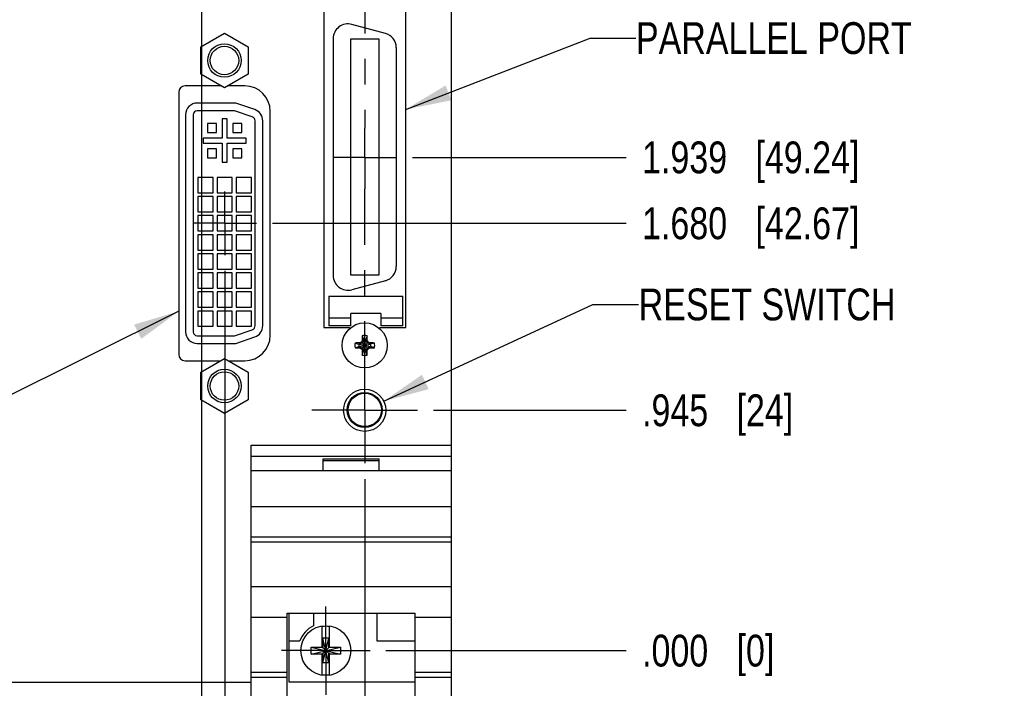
# Model space of a CAD drawing. Header units: inches. Extents: x 0.2 to 16.8, y -0.7 to 10.8.
# Tile 11 of 13: x 8.9 to 12.8, y 3.2 to 5.8. Entities that reach past the tile are written whole.
import ezdxf

# ---------------------------------------------------------------- set-up
doc = ezdxf.new("R2010")
doc.units = ezdxf.units.IN
doc.header["$LTSCALE"] = 0.935
doc.header["$MEASUREMENT"] = 0
doc.linetypes.add('CENTER', pattern=[0.6, 0.375, -0.075, 0.075, -0.075])
doc.layers.get('0').update_dxf_attribs({"linetype": 'CONTINUOUS'})
for name, color, linetype in [('02___PRT_ALL_AXES', 7, 'CONTINUOUS'), ('DEFAULT_1', 7, 'CENTER'), ('DETAIL', 7, 'CONTINUOUS'), ('DIMENSIONS', 7, 'CONTINUOUS')]:
    doc.layers.add(name, color=color, linetype=linetype)
doc.styles.get("Standard").update_dxf_attribs({"font": 'txt', "width": 0.8})
doc.dimstyles.new('DIMSTYLE_1', dxfattribs={"dimtxt": 0.125, "dimasz": 0.18, "dimexe": 0.125, "dimexo": 0.0625, "dimgap": 0.09, "dimtad": 0, "dimtih": 1, "dimtoh": 1, "dimdec": 3, "dimzin": 4, "dimdsep": 46, "dimtxsty": 'STANDARD', "dimblk": '_FILLED', "dimblk1": '_FILLED', "dimblk2": '_FILLED', "dimcen": 0.09, "dimadec": 0, "dimazin": 0, "dimtp": 0.01, "dimtm": 0.01, "dimtfac": 1, "dimtdec": 3, "dimtofl": 0, "dimtmove": 0, "dimatfit": 3, "dimldrblk": '_FILLED', "dimfxl": 1, "dimtolj": 1, "dimtzin": 4, "dimarcsym": 0})
doc.dimstyles.get("Standard").update_dxf_attribs({"dimtxt": 0.125, "dimasz": 0.18, "dimexe": 0.125, "dimexo": 0.0625, "dimgap": 0.09, "dimtad": 0, "dimtih": 1, "dimtoh": 1, "dimdec": 3, "dimzin": 4, "dimdsep": 46, "dimtxsty": 'STANDARD', "dimblk": '_FILLED', "dimblk1": '_FILLED', "dimblk2": '_FILLED', "dimcen": 0.09, "dimadec": 0, "dimazin": 0, "dimtol": 1, "dimtp": 0.01, "dimtm": 0.01, "dimtfac": 1, "dimtdec": 3, "dimtofl": 0, "dimtmove": 0, "dimatfit": 3, "dimldrblk": '_FILLED', "dimfxl": 1, "dimtolj": 1, "dimtzin": 4, "dimarcsym": 0})

# ---------------------------------------------------------------- blocks, each defined once
blk = doc.blocks.new('*D0')
at = {"layer": 'DIMENSIONS', "color": 2, "linetype": 'CONTINUOUS'}
blk.add_line((8.1605, 4.5147), (8.1605, 2.4291), dxfattribs=at)
at = {"layer": 'DIMENSIONS', "color": 2, "linetype": 'CONTINUOUS', "insert": (8.098, 2.3666), "char_height": 0.125, "width": 1.325, "attachment_point": 3, "rotation": 90, "line_spacing_factor": 0.9}
blk.add_mtext('1.971{\\Ftxt.shx;\\W1.000000;\\H0.125000; }[50.06]', dxfattribs=at)
blk = doc.blocks.new('_FILLED')
at = {"color": 0, "linetype": 'BYBLOCK'}
blk.add_solid([(0, 0), (-1, 0.174), (-1, -0.174)], dxfattribs=at)
blk = doc.blocks.new('*D1')
at = {"layer": 'DIMENSIONS', "color": 2, "linetype": 'CONTINUOUS'}
blk.add_line((10.472, 5.2503), (11.3129, 5.2503), dxfattribs=at)
at = {"layer": 'DIMENSIONS', "color": 2, "linetype": 'CONTINUOUS', "insert": (11.3754, 5.3128), "char_height": 0.125, "width": 1.325, "attachment_point": 1, "line_spacing_factor": 0.9}
blk.add_mtext('1.939{\\Ftxt.shx;\\W1.000000;\\H0.125000; }[49.24]', dxfattribs=at)
blk = doc.blocks.new('*D3')
at = {"layer": 'DIMENSIONS', "color": 2, "linetype": 'CONTINUOUS'}
blk.add_line((10.3679, 3.3116), (11.3129, 3.3116), dxfattribs=at)
at = {"layer": 'DIMENSIONS', "color": 2, "linetype": 'CONTINUOUS', "insert": (11.3754, 3.3741), "char_height": 0.125, "width": 0.825, "attachment_point": 1, "line_spacing_factor": 0.9}
blk.add_mtext('.000{\\Ftxt.shx;\\W1.000000;\\H0.125000; }[0]', dxfattribs=at)
blk = doc.blocks.new('*D4')
at = {"layer": 'DIMENSIONS', "color": 2, "linetype": 'CONTINUOUS'}
blk.add_line((10.5549, 4.2563), (11.3129, 4.2563), dxfattribs=at)
at = {"layer": 'DIMENSIONS', "color": 2, "linetype": 'CONTINUOUS', "insert": (11.3754, 4.3188), "char_height": 0.125, "width": 0.925, "attachment_point": 1, "line_spacing_factor": 0.9}
blk.add_mtext('.945{\\Ftxt.shx;\\W1.000000;\\H0.125000; }[24]', dxfattribs=at)
blk = doc.blocks.new('*D5')
at = {"layer": 'DIMENSIONS', "color": 2, "linetype": 'CONTINUOUS'}
blk.add_line((9.921, 4.9913), (11.3129, 4.9913), dxfattribs=at)
at = {"layer": 'DIMENSIONS', "color": 2, "linetype": 'CONTINUOUS', "insert": (11.3754, 5.0538), "char_height": 0.125, "width": 1.325, "attachment_point": 1, "line_spacing_factor": 0.9}
blk.add_mtext('1.680{\\Ftxt.shx;\\W1.000000;\\H0.125000; }[42.67]', dxfattribs=at)
blk = doc.blocks.new('*D6')
at = {"layer": 'DIMENSIONS', "color": 2, "linetype": 'CONTINUOUS'}
blk.add_line((9.83, 6.209), (11.3129, 6.209), dxfattribs=at)
at = {"layer": 'DIMENSIONS', "color": 2, "linetype": 'CONTINUOUS', "insert": (11.3754, 6.2715), "char_height": 0.125, "width": 1.225, "attachment_point": 1, "line_spacing_factor": 0.9}
blk.add_mtext('2.897{\\Ftxt.shx;\\W1.000000;\\H0.125000; }[73.6]', dxfattribs=at)
blk = doc.blocks.new('*D7')
at = {"layer": 'DIMENSIONS', "color": 2, "linetype": 'CONTINUOUS'}
blk.add_line((10.472, 6.7385), (11.3129, 6.7385), dxfattribs=at)
at = {"layer": 'DIMENSIONS', "color": 2, "linetype": 'CONTINUOUS', "insert": (11.3754, 6.801), "char_height": 0.125, "width": 1.325, "attachment_point": 1, "line_spacing_factor": 0.9}
blk.add_mtext('3.427{\\Ftxt.shx;\\W1.000000;\\H0.125000; }[87.04]', dxfattribs=at)
blk = doc.blocks.new('*D8')
at = {"layer": 'DIMENSIONS', "color": 2, "linetype": 'CONTINUOUS'}
blk.add_line((9.9521, 6.9343), (11.3129, 6.9343), dxfattribs=at)
at = {"layer": 'DIMENSIONS', "color": 2, "linetype": 'CONTINUOUS', "insert": (11.3754, 6.9968), "char_height": 0.125, "width": 1.325, "attachment_point": 1, "line_spacing_factor": 0.9}
blk.add_mtext('3.623{\\Ftxt.shx;\\W1.000000;\\H0.125000; }[92.02]', dxfattribs=at)
blk = doc.blocks.new('*D9')
at = {"layer": 'DIMENSIONS', "color": 2, "linetype": 'CONTINUOUS'}
blk.add_line((10.5994, 7.5803), (11.3129, 7.5803), dxfattribs=at)
at = {"layer": 'DIMENSIONS', "color": 2, "linetype": 'CONTINUOUS', "insert": (11.3754, 7.6428), "char_height": 0.125, "width": 1.425, "attachment_point": 1, "line_spacing_factor": 0.9}
blk.add_mtext('4.269{\\Ftxt.shx;\\W1.000000;\\H0.125000; }[108.43]', dxfattribs=at)
blk = doc.blocks.new('*D12')
at = {"layer": 'DIMENSIONS', "color": 2, "linetype": 'CONTINUOUS'}
blk.add_line((9.4089, 7.3948), (6.7499, 7.3948), dxfattribs=at)
at = {"layer": 'DIMENSIONS', "color": 2, "linetype": 'CONTINUOUS', "insert": (6.6874, 7.4573), "char_height": 0.125, "width": 1.425, "attachment_point": 3, "line_spacing_factor": 0.9}
blk.add_mtext('4.083{\\Ftxt.shx;\\W1.000000;\\H0.125000; }[103.71]', dxfattribs=at)
blk = doc.blocks.new('*D13')
at = {"layer": 'DIMENSIONS', "color": 2, "linetype": 'CONTINUOUS'}
blk.add_line((9.7335, 4.8038), (9.7335, 2.4291), dxfattribs=at)
at = {"layer": 'DIMENSIONS', "color": 2, "linetype": 'CONTINUOUS', "insert": (9.671, 2.3666), "char_height": 0.125, "width": 1.225, "attachment_point": 3, "rotation": 90, "line_spacing_factor": 0.9}
blk.add_mtext('.398{\\Ftxt.shx;\\W1.000000;\\H0.125000; }[10.11]', dxfattribs=at)
blk = doc.blocks.new('*D14')
at = {"layer": 'DIMENSIONS', "color": 2, "linetype": 'CONTINUOUS'}
for p, q in [((9.6424, 6.0214), (9.6424, 2.7159)), ((9.6424, 2.7159), (9.4979, 2.6229)), ((9.4979, 2.6229), (9.4979, 2.4291))]:
    blk.add_line(p, q, dxfattribs=at)
at = {"layer": 'DIMENSIONS', "color": 2, "linetype": 'CONTINUOUS', "insert": (9.4354, 2.3666), "char_height": 0.125, "width": 1.225, "attachment_point": 3, "rotation": 90, "line_spacing_factor": 0.9}
blk.add_mtext('.489{\\Ftxt.shx;\\W1.000000;\\H0.125000; }[12.42]', dxfattribs=at)
blk = doc.blocks.new('*D15')
at = {"layer": 'DIMENSIONS', "color": 2, "linetype": 'CONTINUOUS'}
blk.add_line((10.2844, 3.9858), (10.2844, 2.4291), dxfattribs=at)
at = {"layer": 'DIMENSIONS', "color": 2, "linetype": 'CONTINUOUS', "insert": (10.2219, 2.3666), "char_height": 0.125, "width": 1.125, "attachment_point": 3, "rotation": 90, "line_spacing_factor": 0.9}
blk.add_mtext('.153{\\Ftxt.shx;\\W1.000000;\\H0.125000; }[3.89]', dxfattribs=at)

msp = doc.modelspace()

# ---------------------------------------------------------------- linework, layer by layer
at = {"color": 7, "linetype": 'CONTINUOUS'}
for p, q in [((10.6254, 3.1166), (10.6254, 8.2545)), ((10.1229, 5.9188), (10.1229, 4.5818)), ((10.4459, 4.5818), (10.4459, 5.9188)), ((10.3655, 5.7377), (10.2332, 5.7731)), ((9.6391, 5.6851), (9.7326, 5.7391)), ((9.7326, 5.7391), (9.8261, 5.6851)), ((10.1604, 5.7172), (10.1604, 4.7861)), ((10.2293, 5.716), (10.3395, 5.716)), ((10.2293, 4.7873), (10.2293, 5.716)), ((10.3395, 5.716), (10.3395, 4.7873)), ((9.6391, 5.5771), (9.6391, 5.6851)), ((9.8261, 5.6851), (9.8261, 5.5771)), ((10.4084, 5.6818), (10.4084, 4.8215)), ((9.7326, 5.5231), (9.6391, 5.5771)), ((9.8261, 5.5771), (9.7326, 5.5231)), ((9.5526, 5.5063), (9.5526, 4.4763)), ((9.7184, 5.5313), (9.5776, 5.5313)), ((9.8126, 5.5313), (9.7468, 5.5313)), ((9.7726, 5.4338), (9.6255, 5.4338)), ((9.8419, 5.4099), (9.7726, 5.4338)), ((9.9126, 4.5513), (9.9126, 5.4313)), ((9.6095, 5.4178), (9.6095, 4.5649)), ((9.7435, 5.4013), (9.7235, 5.4013)), ((9.7235, 5.4013), (9.7235, 5.3263)), ((9.7435, 5.3263), (9.7435, 5.4013)), ((9.8534, 4.5889), (9.8534, 5.3938)), ((9.701, 5.3838), (9.666, 5.3838)), ((9.666, 5.3838), (9.666, 5.3488)), ((9.666, 5.3488), (9.701, 5.3488)), ((9.701, 5.3488), (9.701, 5.3838)), ((9.801, 5.3838), (9.766, 5.3838)), ((9.766, 5.3838), (9.766, 5.3488)), ((9.766, 5.3488), (9.801, 5.3488)), ((9.801, 5.3488), (9.801, 5.3838)), ((9.7235, 5.3263), (9.6485, 5.3263)), ((9.6485, 5.3263), (9.6485, 5.3063)), ((9.8185, 5.3263), (9.7435, 5.3263)), ((9.8185, 5.3063), (9.8185, 5.3263)), ((9.6485, 5.3063), (9.7235, 5.3063)), ((9.701, 5.2838), (9.666, 5.2838)), ((9.666, 5.2838), (9.666, 5.2488)), ((9.701, 5.2488), (9.701, 5.2838)), ((9.7235, 5.3063), (9.7235, 5.2313)), ((9.7435, 5.3063), (9.8185, 5.3063)), ((9.7435, 5.2313), (9.7435, 5.3063)), ((9.801, 5.2838), (9.766, 5.2838)), ((9.766, 5.2838), (9.766, 5.2488)), ((9.801, 5.2488), (9.801, 5.2838)), ((9.666, 5.2488), (9.701, 5.2488)), ((9.7235, 5.2313), (9.7435, 5.2313)), ((9.766, 5.2488), (9.801, 5.2488)), ((9.6885, 5.1713), (9.6285, 5.1713)), ((9.6285, 5.1713), (9.6285, 5.1113)), ((9.6885, 5.1113), (9.6885, 5.1713)), ((9.7635, 5.1713), (9.7035, 5.1713)), ((9.7035, 5.1713), (9.7035, 5.1113)), ((9.7635, 5.1113), (9.7635, 5.1713)), ((9.8385, 5.1713), (9.7785, 5.1713)), ((9.7785, 5.1713), (9.7785, 5.1113)), ((9.8385, 5.1113), (9.8385, 5.1713)), ((9.6285, 5.1113), (9.6885, 5.1113)), ((9.6885, 5.0963), (9.6285, 5.0963)), ((9.6285, 5.0963), (9.6285, 5.0363)), ((9.6885, 5.0363), (9.6885, 5.0963)), ((9.7035, 5.1113), (9.7635, 5.1113)), ((9.7635, 5.0963), (9.7035, 5.0963)), ((9.7035, 5.0963), (9.7035, 5.0363)), ((9.7635, 5.0363), (9.7635, 5.0963)), ((9.7785, 5.1113), (9.8385, 5.1113)), ((9.8385, 5.0963), (9.7785, 5.0963)), ((9.7785, 5.0963), (9.7785, 5.0363)), ((9.8385, 5.0363), (9.8385, 5.0963)), ((9.6285, 5.0363), (9.6885, 5.0363)), ((9.7035, 5.0363), (9.7635, 5.0363)), ((9.7785, 5.0363), (9.8385, 5.0363)), ((9.6885, 5.0213), (9.6285, 5.0213)), ((9.6285, 5.0213), (9.6285, 4.9613)), ((9.6885, 4.9613), (9.6885, 5.0213)), ((9.7635, 5.0213), (9.7035, 5.0213)), ((9.7035, 5.0213), (9.7035, 4.9613)), ((9.7635, 4.9613), (9.7635, 5.0213)), ((9.8385, 5.0213), (9.7785, 5.0213)), ((9.7785, 5.0213), (9.7785, 4.9613)), ((9.8385, 4.9613), (9.8385, 5.0213)), ((9.6285, 4.9613), (9.6885, 4.9613)), ((9.7035, 4.9613), (9.7635, 4.9613)), ((9.7785, 4.9613), (9.8385, 4.9613)), ((9.6885, 4.9463), (9.6285, 4.9463)), ((9.6285, 4.9463), (9.6285, 4.8863)), ((9.6885, 4.8863), (9.6885, 4.9463)), ((9.7635, 4.9463), (9.7035, 4.9463)), ((9.7035, 4.9463), (9.7035, 4.8863)), ((9.7635, 4.8863), (9.7635, 4.9463)), ((9.8385, 4.9463), (9.7785, 4.9463)), ((9.7785, 4.9463), (9.7785, 4.8863)), ((9.8385, 4.8863), (9.8385, 4.9463)), ((9.6285, 4.8863), (9.6885, 4.8863)), ((9.7035, 4.8863), (9.7635, 4.8863)), ((9.7785, 4.8863), (9.8385, 4.8863)), ((9.6885, 4.8713), (9.6285, 4.8713)), ((9.6285, 4.8713), (9.6285, 4.8113)), ((9.6885, 4.8113), (9.6885, 4.8713)), ((9.7635, 4.8713), (9.7035, 4.8713)), ((9.7035, 4.8713), (9.7035, 4.8113)), ((9.7635, 4.8113), (9.7635, 4.8713)), ((9.8385, 4.8713), (9.7785, 4.8713)), ((9.7785, 4.8713), (9.7785, 4.8113)), ((9.8385, 4.8113), (9.8385, 4.8713)), ((9.6285, 4.8113), (9.6885, 4.8113)), ((9.7035, 4.8113), (9.7635, 4.8113)), ((9.7785, 4.8113), (9.8385, 4.8113)), ((9.6885, 4.7963), (9.6285, 4.7963)), ((9.6285, 4.7963), (9.6285, 4.7363)), ((9.6885, 4.7363), (9.6885, 4.7963)), ((9.7635, 4.7963), (9.7035, 4.7963)), ((9.7035, 4.7963), (9.7035, 4.7363)), ((9.7635, 4.7363), (9.7635, 4.7963)), ((9.8385, 4.7963), (9.7785, 4.7963)), ((9.7785, 4.7963), (9.7785, 4.7363)), ((9.8385, 4.7363), (9.8385, 4.7963)), ((10.3395, 4.7873), (10.2293, 4.7873)), ((10.3655, 4.7656), (10.2332, 4.7302)), ((9.6285, 4.7363), (9.6885, 4.7363)), ((9.7035, 4.7363), (9.7635, 4.7363)), ((9.7785, 4.7363), (9.8385, 4.7363)), ((9.6885, 4.7213), (9.6285, 4.7213)), ((9.6285, 4.7213), (9.6285, 4.6613)), ((9.6885, 4.6613), (9.6885, 4.7213)), ((9.7635, 4.7213), (9.7035, 4.7213)), ((9.7035, 4.7213), (9.7035, 4.6613)), ((9.7635, 4.6613), (9.7635, 4.7213)), ((9.8385, 4.7213), (9.7785, 4.7213)), ((9.7785, 4.7213), (9.7785, 4.6613)), ((9.8385, 4.6613), (9.8385, 4.7213)), ((10.1427, 4.7042), (10.434, 4.7042)), ((10.1427, 4.7042), (10.1427, 4.5881)), ((10.434, 4.5881), (10.434, 4.7042)), ((9.6285, 4.6613), (9.6885, 4.6613)), ((9.7035, 4.6613), (9.7635, 4.6613)), ((9.7785, 4.6613), (9.8385, 4.6613)), ((9.6885, 4.6463), (9.6285, 4.6463)), ((9.6285, 4.6463), (9.6285, 4.5863)), ((9.6885, 4.5863), (9.6885, 4.6463)), ((9.7635, 4.6463), (9.7035, 4.6463)), ((9.7035, 4.6463), (9.7035, 4.5863)), ((9.7635, 4.5863), (9.7635, 4.6463)), ((9.8385, 4.6463), (9.7785, 4.6463)), ((9.7785, 4.6463), (9.7785, 4.5863)), ((9.8385, 4.5863), (9.8385, 4.6463)), ((10.1427, 4.6196), (10.2293, 4.6196)), ((10.3474, 4.6373), (10.2293, 4.6373)), ((10.2293, 4.5881), (10.2293, 4.6373)), ((10.3474, 4.6373), (10.3474, 4.5881)), ((10.3474, 4.6196), (10.434, 4.6196)), ((9.6285, 4.5863), (9.6885, 4.5863)), ((9.7035, 4.5863), (9.7635, 4.5863)), ((9.7726, 4.5489), (9.8419, 4.5728)), ((9.7785, 4.5863), (9.8385, 4.5863)), ((10.1229, 4.5818), (10.2244, 4.5818)), ((10.2293, 4.5881), (10.1427, 4.5881)), ((10.2244, 4.5818), (10.2244, 4.5764)), ((10.3444, 4.5818), (10.4459, 4.5818)), ((10.3444, 4.5764), (10.3444, 4.5818)), ((10.434, 4.5881), (10.3474, 4.5881)), ((9.6255, 4.5489), (9.7726, 4.5489)), ((10.2797, 4.5324), (10.2737, 4.522)), ((10.2745, 4.5302), (10.2797, 4.5324)), ((10.2749, 4.5493), (10.2797, 4.5343)), ((10.2891, 4.4883), (10.2797, 4.5343)), ((10.2797, 4.5343), (10.2797, 4.5324)), ((10.2797, 4.4883), (10.2891, 4.5343)), ((10.2891, 4.4902), (10.2797, 4.5324)), ((10.2797, 4.4902), (10.2891, 4.5324)), ((10.2938, 4.5493), (10.2891, 4.5343)), ((10.2891, 4.5324), (10.2891, 4.5343)), ((10.2943, 4.5302), (10.2891, 4.5324)), ((10.2951, 4.522), (10.2891, 4.5324)), ((10.2464, 4.5207), (10.2614, 4.516)), ((10.2464, 4.5019), (10.2614, 4.5066)), ((10.2614, 4.5066), (10.3074, 4.516)), ((10.2633, 4.516), (10.2614, 4.516)), ((10.2614, 4.516), (10.3074, 4.5066)), ((10.2614, 4.5066), (10.2633, 4.5066)), ((10.2737, 4.522), (10.2633, 4.516)), ((10.2633, 4.516), (10.2655, 4.5212)), ((10.2633, 4.5066), (10.3055, 4.516)), ((10.2633, 4.516), (10.3055, 4.5066)), ((10.2633, 4.5066), (10.2737, 4.5006)), ((10.2655, 4.5014), (10.2633, 4.5066)), ((10.2711, 4.5245), (10.2976, 4.4981)), ((10.2711, 4.4981), (10.2976, 4.5245)), ((10.2737, 4.5006), (10.2797, 4.4902)), ((10.2891, 4.4902), (10.2951, 4.5006)), ((10.3055, 4.516), (10.2951, 4.522)), ((10.2951, 4.5006), (10.3055, 4.5066)), ((10.3033, 4.5212), (10.3055, 4.516)), ((10.3055, 4.5066), (10.3033, 4.5014)), ((10.3074, 4.516), (10.3055, 4.516)), ((10.3055, 4.5066), (10.3074, 4.5066)), ((10.3224, 4.5207), (10.3074, 4.516)), ((10.3224, 4.5019), (10.3074, 4.5066)), ((9.6391, 4.4056), (9.7326, 4.4595)), ((9.7326, 4.4595), (9.8261, 4.4056)), ((10.2797, 4.4902), (10.2745, 4.4924)), ((10.2749, 4.4733), (10.2797, 4.4883)), ((10.2797, 4.4902), (10.2797, 4.4883)), ((10.2943, 4.4924), (10.2891, 4.4902)), ((10.2891, 4.4883), (10.2891, 4.4902)), ((10.2938, 4.4733), (10.2891, 4.4883)), ((9.5776, 4.4513), (9.7184, 4.4513)), ((9.7468, 4.4513), (9.8126, 4.4513)), ((9.6391, 4.2976), (9.6391, 4.4056)), ((9.8261, 4.4056), (9.8261, 4.2976)), ((9.7326, 4.2436), (9.6391, 4.2976)), ((9.8261, 4.2976), (9.7326, 4.2436)), ((9.8374, 4.1186), (10.6254, 4.1186)), ((9.8374, 3.1166), (9.8374, 4.1186)), ((9.8374, 4.0756), (10.6254, 4.0756)), ((10.1214, 4.0656), (10.3414, 4.0656)), ((10.1214, 4.0186), (10.1214, 4.0656)), ((10.1214, 4.0586), (10.3414, 4.0586)), ((10.3414, 4.0186), (10.3414, 4.0656)), ((10.6254, 4.0186), (9.8374, 4.0186)), ((9.8374, 3.8786), (10.6254, 3.8786)), ((9.8374, 3.7586), (10.6254, 3.7586)), ((9.8374, 3.7391), (10.6254, 3.7391)), ((9.8374, 3.5633), (10.6254, 3.5633)), ((9.9794, 3.4589), (10.4834, 3.4589)), ((9.9794, 3.1166), (9.9794, 3.4589)), ((9.9854, 3.4589), (9.9854, 3.1896)), ((10.0824, 3.4589), (10.0824, 3.409)), ((10.3324, 3.4589), (10.3324, 3.3496)), ((10.4834, 3.1166), (10.4834, 3.4589)), ((9.8374, 3.4436), (9.9794, 3.4436)), ((10.4834, 3.4436), (10.6254, 3.4436)), ((10.1176, 3.3233), (10.1176, 3.4062)), ((10.1452, 3.3233), (10.1452, 3.4062)), ((9.9854, 3.3496), (10.0292, 3.3496)), ((10.1431, 3.3601), (10.1197, 3.3601)), ((10.1431, 3.2631), (10.1197, 3.3601)), ((10.1197, 3.3601), (10.1197, 3.3233)), ((10.1197, 3.2631), (10.1431, 3.3601)), ((10.1431, 3.3233), (10.1431, 3.3601)), ((10.3324, 3.3496), (10.4834, 3.3496)), ((10.0743, 3.2978), (10.1885, 3.3254)), ((10.0743, 3.3254), (10.1176, 3.3254)), ((10.0743, 3.3254), (10.1885, 3.2978)), ((10.0743, 3.2978), (10.0743, 3.3254)), ((10.1176, 3.2978), (10.0743, 3.2978)), ((10.1176, 3.3233), (10.1197, 3.3233)), ((10.1176, 3.2999), (10.1197, 3.2999)), ((10.1176, 3.2169), (10.1176, 3.2999)), ((10.1197, 3.3233), (10.1431, 3.2999)), ((10.1197, 3.2999), (10.1431, 3.3233)), ((10.1197, 3.2999), (10.1197, 3.2631)), ((10.1452, 3.3233), (10.1431, 3.3233)), ((10.1452, 3.2999), (10.1431, 3.2999)), ((10.1431, 3.2631), (10.1431, 3.2999)), ((10.1452, 3.3254), (10.1885, 3.3254)), ((10.1452, 3.2169), (10.1452, 3.2999)), ((10.1885, 3.2978), (10.1452, 3.2978)), ((10.1885, 3.3254), (10.1885, 3.2978)), ((10.1431, 3.2631), (10.1197, 3.2631)), ((9.8374, 3.2266), (9.9794, 3.2266)), ((10.4834, 3.2266), (10.6254, 3.2266)), ((7.8351, 3.1875), (9.8374, 3.1875)), ((9.8374, 3.2074), (9.9794, 3.2074)), ((9.9854, 3.1896), (10.4834, 3.1896)), ((10.4834, 3.2074), (10.6254, 3.2074))]:
    msp.add_line(p, q, dxfattribs=at)
for centre, radius in [((9.7326, 5.6311), 0.066), ((9.7326, 5.6311), 0.056), ((10.2844, 4.5113), 0.0886), ((9.7326, 4.3516), 0.066), ((9.7326, 4.3516), 0.056), ((10.2844, 4.2563), 0.083), ((10.2844, 4.2578), 0.069), ((10.2844, 4.2578), 0.0655), ((10.1314, 3.3116), 0.098)]:
    msp.add_circle(centre, radius, dxfattribs=at)
for centre, radius, start, end in [((10.2183, 5.7172), 0.0579, 75, 180), ((10.3505, 5.6818), 0.0579, 0, 75), ((9.5776, 5.5063), 0.025, 90, 180), ((9.8126, 5.4313), 0.1, 0, 90), ((9.6255, 5.4178), 0.016, 90, 180), ((9.8364, 5.3938), 0.017, 359.9268, 70.965), ((10.3505, 4.8215), 0.0579, 285, 360), ((10.2183, 4.7861), 0.0579, 180, 285), ((9.8364, 4.5889), 0.017, 289.035, 0.0732), ((9.6255, 4.5649), 0.016, 180, 270), ((9.8126, 4.5513), 0.1, 270, 360), ((11.3285, 4.5125), 1.0542, 177.9972, 179.0361), ((10.2844, 4.5113), 0.0392, 76.0423, 103.9577), ((10.2844, 4.5113), 0.0235, 78.4043, 101.5957), ((9.259, 4.513), 1.0354, 0.9545, 2.0122), ((10.2844, 4.5113), 0.0392, 166.0423, 193.9577), ((10.2827, 3.4859), 1.0354, 90.9545, 92.0122), ((10.2832, 5.5554), 1.0542, 267.9972, 269.0361), ((10.2844, 4.5113), 0.0235, 168.4043, 191.5957), ((11.1313, 3.0444), 1.7119, 120.161, 120.3803), ((11.1327, 5.9807), 1.7148, 239.6199, 239.8389), ((11.7538, 3.663), 1.7148, 149.6199, 149.8389), ((11.7513, 5.3582), 1.7119, 210.161, 210.3803), ((8.8175, 3.6644), 1.7119, 30.161, 30.3803), ((8.815, 5.3596), 1.7148, 329.6199, 329.8389), ((9.4361, 3.0419), 1.7148, 59.6199, 59.8389), ((9.4375, 5.9782), 1.7119, 300.161, 300.3803), ((10.2856, 3.4672), 1.0542, 87.9972, 89.0361), ((10.2861, 5.5367), 1.0354, 270.9545, 272.0122), ((10.2844, 4.5113), 0.0235, 348.4043, 11.5957), ((10.2844, 4.5113), 0.0392, 346.0423, 13.9577), ((9.5776, 4.4763), 0.025, 180, 270), ((11.3098, 4.5096), 1.0354, 180.9545, 182.0122), ((10.2844, 4.5113), 0.0392, 256.0423, 283.9577), ((10.2844, 4.5113), 0.0235, 258.4043, 281.5957), ((9.2403, 4.5101), 1.0542, 357.9972, 359.0361), ((10.1314, 3.3116), 0.109, 116.7143, 159.5968), ((10.1314, 3.3116), 0.0956, 81.7166, 98.2834), ((10.1314, 3.3116), 0.0956, 261.7166, 278.2834)]:
    msp.add_arc(centre, radius, start, end, dxfattribs=at)
at = {"layer": '02___PRT_ALL_AXES', "color": 7, "linetype": 'CONTINUOUS'}
for p, q in [((9.7777, 5.4638), (9.6255, 5.4638)), ((9.8517, 5.4382), (9.7777, 5.4638)), ((9.5795, 5.4178), (9.5795, 4.5649)), ((9.8834, 4.5889), (9.8834, 5.3938)), ((9.7777, 4.5189), (9.8517, 4.5445)), ((9.6255, 4.5189), (9.7777, 4.5189))]:
    msp.add_line(p, q, dxfattribs=at)
at = {"layer": '02___PRT_ALL_AXES', "color": 7, "linetype": 'CENTER'}
for q in [(9.7335, 5.1164), (9.6085, 4.9913), (9.8585, 4.9913), (9.7335, 4.8663)]:
    msp.add_line((9.7335, 4.9913), q, dxfattribs=at)
at = {"layer": '02___PRT_ALL_AXES', "color": 7, "linetype": 'CONTINUOUS'}
for centre, radius, start, end in [((9.6255, 5.4178), 0.046, 90, 180), ((9.8364, 5.3938), 0.047, 0, 70.965), ((9.8364, 4.5889), 0.047, 289.035, 360), ((9.6255, 4.5649), 0.046, 180, 270)]:
    msp.add_arc(centre, radius, start, end, dxfattribs=at)
at = {"layer": 'DEFAULT_1', "color": 7, "linetype": 'CENTER'}
for p, q in [((10.2844, 6.7385), (10.2844, 5.3655)), ((10.2844, 5.2503), (10.2844, 5.3655)), ((10.2844, 5.2503), (10.1593, 5.2503)), ((10.2844, 5.2503), (10.4095, 5.2503)), ((10.2844, 5.2503), (10.2844, 5.1265)), ((10.2844, 4.2563), (10.2844, 5.1265)), ((10.2844, 4.2563), (10.0764, 4.2563)), ((10.2844, 4.2563), (10.4924, 4.2563)), ((10.2844, 4.2563), (10.2844, 4.0483)), ((10.1314, 3.3116), (10.1314, 3.4856)), ((10.1314, 3.3116), (9.9574, 3.3116)), ((10.1314, 3.3116), (10.3054, 3.3116)), ((10.1314, 3.3116), (10.1314, 3.1376))]:
    msp.add_line(p, q, dxfattribs=at)

# ---------------------------------------------------------------- texts
at = {"layer": 'DETAIL', "color": 2, "linetype": 'CONTINUOUS', "char_height": 0.125, "attachment_point": 1, "line_spacing_factor": 0.9}
for s, insert, width in [('PARALLEL PORT', (11.3514, 5.7817), 1.3), ('RESET SWITCH', (11.362, 4.7348), 1.2)]:
    msp.add_mtext(s, dxfattribs=dict(at, insert=insert, width=width))

# ---------------------------------------------------------------- dimensions: what is measured, and where the dimension line sits
at = {"layer": 'DIMENSIONS', "color": 2, "linetype": 'CONTINUOUS'}
for feature_location, offset, dtype, origin, picture, middle in [((10.5994, 7.5803), (0.7135, 0), 0, (10.5369, 3.3116), '*D9', (12.0879, 7.5803)), ((9.4089, 7.3948), (-2.659, 0), 0, (9.4714, 3.3116), '*D12', (5.9749, 7.3948)), ((9.9521, 6.9343), (1.3608, 0), 0, (9.8896, 3.3116), '*D8', (12.0379, 6.9343)), ((10.472, 6.7385), (0.8409, 0), 0, (10.4095, 3.3116), '*D7', (12.0379, 6.7385)), ((9.83, 6.209), (1.4829, 0), 0, (9.7675, 3.3116), '*D6', (11.9879, 6.209)), ((9.6423972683, 6.0214392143), (-0.1445209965, -3.59235), 0, (10.1313972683, 6.0839392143), '*D14', (9.4978762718, 1.7540892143)), ((10.472, 5.2503), (0.8409, 0), 0, (10.3054, 3.3116), '*D1', (12.0379, 5.2503)), ((9.921, 4.9913), (1.3919, 0), 0, (9.8585, 3.3116), '*D5', (12.0379, 4.9913)), ((9.7335, 4.8038), (0, -2.3748), 1, (10.1314, 4.8663), '*D13', (9.7335, 1.7541)), ((8.1605, 4.5147), (0, -2.0856), 1, (10.1314, 3.1376), '*D0', (8.1605, 1.7041)), ((10.5549, 4.2563), (0.758, 0), 0, (10.4924, 3.3116), '*D4', (11.8379, 4.2563)), ((10.2844, 3.9858), (0, -1.5567), 1, (10.1314, 4.0483), '*D15', (10.2844, 1.8041)), ((10.3678972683, 3.3115892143), (0.945, 0), 0, (10.3053972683, 3.3115892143), '*D3', (11.7878972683, 3.3115892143))]:
    dim = msp.add_ordinate_dim(feature_location=feature_location, offset=offset, dtype=dtype, origin=origin, dimstyle='DIMSTYLE_1', override={"dimtad": 1, "dimtih": 0, "dimtoh": 0}, dxfattribs=at)
    dim.commit()
    dim.dimension.update_dxf_attribs({"geometry": picture, "text_midpoint": middle})

# ---------------------------------------------------------------- leaders
at = {"layer": 'DETAIL', "color": 2, "linetype": 'CONTINUOUS'}
for points in [[(9.3534, 6.0724), (6.8738, 5.4803), (6.6938, 5.4803)], [(10.4459, 5.439), (11.1714, 5.7192), (11.3514, 5.7192)], [(10.3592, 4.2922), (11.182, 4.6723), (11.362, 4.6723)], [(9.5526, 4.6453), (6.8892, 3.3208), (6.7092, 3.3208)]]:
    msp.add_leader(points, dimstyle='STANDARD', override={"dimtad": 0}, dxfattribs=at)

doc.saveas('drawing.dxf')
